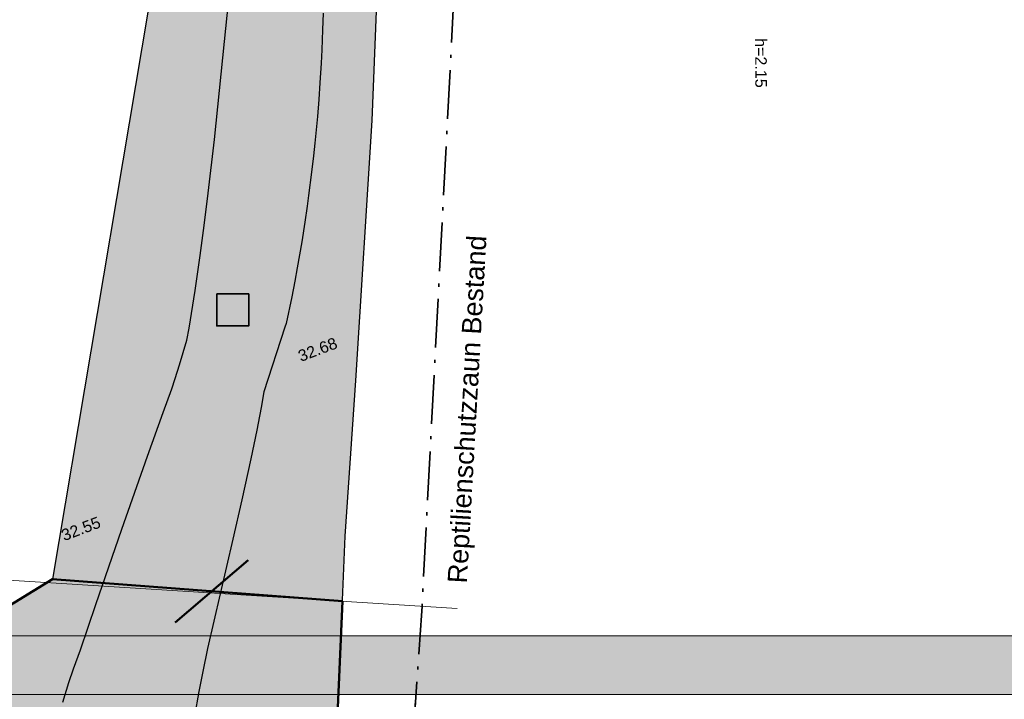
# Model space of a CAD drawing. Header units: metres. Extents: x -5203299 to 2078834, y 245743 to 5817682.
# Tile 64 of 256: x 366354 to 366385, y 5814095 to 5814116. Entities that reach past the tile are written whole.
import ezdxf

# ---------------------------------------------------------------- set-up
doc = ezdxf.new("R2010")
doc.units = ezdxf.units.M
doc.header["$LTSCALE"] = 0.5
doc.header["$PDMODE"] = 1
doc.header["$PDSIZE"] = -2
doc.linetypes.add('grob-A0TUTQFOZ9', pattern=[11, 3, -8])
doc.linetypes.add('ISO-10 Strichpunktlinie', pattern=[4.699, 3.048, -0.762, 0.127, -0.762])
for name, color, linetype, lineweight, true_color in [('01_CS-570-Pflanzung_Kunstrasen', 1, 'Continuous', 9, 0xff0000), ('30 -34 Innenwände- 4 Türen_Fenster', 7, 'Continuous', 15, 0x9955ff), ('30 -35 Decken- 1 Konstruktion-Träger- Stahlbeton', 7, 'Continuous', 13, 0x33aa00)]:
    doc.layers.add(name, color=color, linetype=linetype, lineweight=lineweight, true_color=true_color)
for name, color, linetype, lineweight in [('30 -39 Baustelle- Fläche', 7, 'Continuous', 15), ('99.02_Vermesserplan-Höhe EIF', 7, 'Continuous', 18), ('99.02_Vermesserplan-Höhe SWP', 7, 'Continuous', 18), ('99.02_Vermesserplan-Höhenpunkt Böschung', 7, 'Continuous', 18), ('99.02_Vermesserplan-Linie Zaun', 7, 'Continuous', 18), ('AutoTurn-Lastzug mit Sattelzug', 7, 'Continuous', 9), ('Bemaßung', 7, 'Continuous', 5), ('Keine', 7, 'Continuous', 9), ('LA-Sport-marks', 255, 'Continuous', 100)]:
    doc.layers.add(name, color=color, linetype=linetype, lineweight=lineweight)
doc.styles.add('Arial', font='arial.ttf')

# ---------------------------------------------------------------- blocks, each defined once
blk = doc.blocks.new('Gruppe-64')
at = {"layer": 'LA-Sport-marks', "color": 255, "lineweight": 35}
blk.add_line((366369.893, 5814155.348), (366369.893, 5814097.348), dxfattribs=at)
blk = doc.blocks.new('_25-01-10_187 KRA_CS_LP4_Außenanlagenplan (3D)')
at = {"layer": '01_CS-570-Pflanzung_Kunstrasen', "linetype": 'Continuous', "lineweight": 0}
blk.add_hatch(color=1, dxfattribs=at).paths.add_polyline_path([(366320.943, 5814095.398), (366418.843, 5814095.398), (366418.843, 5814157.298), (366320.943, 5814157.298)])
at = {"layer": '01_CS-570-Pflanzung_Kunstrasen', "lineweight": 9, "flags": 128}
blk.add_lwpolyline([(366320.943, 5814095.398), (366418.843, 5814095.398), (366418.843, 5814157.298), (366320.943, 5814157.298)], close=True, dxfattribs=at)
at = {"layer": 'LA-Sport-marks'}
blk.add_blockref('Gruppe-64', (0, 0), dxfattribs=at)
at = {"color": 255, "lineweight": 9}
blk.add_wipeout([(366324.893, 5814155.228), (366414.893, 5814155.228), (366414.893, 5814097.228), (366324.893, 5814097.228)], dxfattribs=at).dxf.layer = 'LA-Sport-marks'
at = {"layer": 'LA-Sport-marks', "lineweight": 9, "flags": 128}
blk.add_lwpolyline([(366324.893, 5814155.228), (366414.893, 5814155.228), (366414.893, 5814097.228), (366324.893, 5814097.228)], close=True, dxfattribs=at)
blk = doc.blocks.new('_23-07-06_Massenplan_TB_Weiterführende Schule (3D)')
at = {"layer": '99.02_Vermesserplan-Höhenpunkt Böschung', "color": 255, "linetype": 'Continuous', "lineweight": 5, "transparency": 33554687}
blk.add_point((-226.888, -108.365, 32.538), dxfattribs=at)
at = {"layer": '99.02_Vermesserplan-Linie Zaun', "color": 7, "linetype": 'Continuous', "lineweight": 18}
blk.add_line((-224.691, -107.63), (-246.487, -106.246), dxfattribs=at)
at = {"layer": '99.02_Vermesserplan-Höhe EIF', "color": 7, "insert": (-215.015, -91.356), "char_height": 0.36, "attachment_point": 3, "rotation": 270.2733, "line_spacing_factor": 0.251004, "style": 'Arial'}
blk.add_mtext('h=2.15', dxfattribs=at)
at = {"layer": '99.02_Vermesserplan-Höhe SWP', "color": 7, "char_height": 0.36, "rotation": 20.7002, "line_spacing_factor": 0.251004, "style": 'Arial'}
for s, insert, attachment_point in [('32.68', (-228.457, -99.314), 6), ('32.55', (-237.028, -105.359), 4)]:
    blk.add_mtext(s, dxfattribs=dict(at, insert=insert, attachment_point=attachment_point))
blk = doc.blocks.new('Gruppe-910')
at = {"layer": '30 -39 Baustelle- Fläche', "linetype": 'Continuous', "lineweight": 0, "true_color": 0xeeeeee, "transparency": 33554687}
blk.add_hatch(color=7, dxfattribs=at).paths.add_polyline_path([(-230.543, -52.477), (-231.249, -59.998), (-232.541, -78.209), (-237.332, -106.707), (-247.106, -112.705), (-253.141, -115.794), (-229.318, -122.762), (-229.348, -122.389), (-228.473, -112.112), (-228.183, -105.362), (-227.852, -100.506), (-227.341, -92.379), (-226.818, -79.231), (-225.896, -69.556), (-223.639, -64.604), (-221.397, -59.836), (-220.866, -57.274), (-220.418, -52.475)])
at = {"layer": '30 -39 Baustelle- Fläche', "color": 160, "linetype": 'Continuous', "lineweight": 25, "flags": 128}
blk.add_lwpolyline([(-230.543, -52.477), (-231.249, -59.998), (-232.541, -78.209), (-237.332, -106.707), (-247.106, -112.705), (-253.141, -115.794), (-229.318, -122.762), (-229.348, -122.389), (-228.473, -112.112), (-228.183, -105.362), (-227.852, -100.506), (-227.341, -92.379), (-226.818, -79.231), (-225.896, -69.556), (-223.639, -64.604), (-221.397, -59.836), (-220.866, -57.274), (-220.418, -52.475)], close=True, dxfattribs=at)
blk = doc.blocks.new('Gruppe-985')
at = {"layer": 'AutoTurn-Lastzug mit Sattelzug', "color": 252, "linetype": 'Continuous', "lineweight": 25, "true_color": 0x888888, "flags": 128}
for points in [[(-237.005, -110.549), (-236.813, -109.943), (-236.67, -109.517), (-236.528, -109.112), (-236.456, -108.918), (-235.972, -107.497), (-235.159, -105.149), (-234.356, -102.867), (-233.871, -101.503), (-233.603, -100.759), (-233.499, -100.445), (-233.363, -100.019), (-233.244, -99.632), (-233.13, -99.246), (-233.064, -98.868), (-232.875, -97.693), (-232.72, -96.6), (-232.594, -95.656), (-232.467, -94.653), (-232.273, -92.974), (-232.108, -91.441), (-231.952, -89.915), (-231.831, -88.692)], [(-228.877, -89.031), (-228.892, -89.547), (-228.917, -90.169), (-228.938, -90.584), (-228.975, -91.207), (-229.012, -91.725), (-229.055, -92.256), (-229.133, -93.083), (-229.176, -93.487), (-229.235, -93.996), (-229.327, -94.72), (-229.374, -95.058), (-229.446, -95.552), (-229.543, -96.17), (-229.683, -96.985), (-229.758, -97.395), (-229.853, -97.887), (-230.025, -98.719), (-230.068, -98.84), (-230.726, -100.862), (-230.811, -101.342), (-230.905, -101.839), (-230.949, -102.055), (-231.137, -102.952), (-231.417, -104.234), (-231.696, -105.461), (-232.49, -108.88), (-232.635, -109.599), (-232.755, -110.223), (-232.895, -110.995)]]:
    blk.add_lwpolyline(points, dxfattribs=at)
blk = doc.blocks.new('Gruppe-986')
at = {"layer": 'Keine', "color": 7, "transparency": 33554687}
blk.add_blockref('Gruppe-985', (0, 0), dxfattribs=at)
blk = doc.blocks.new('Gruppe-987')
at = {"layer": '30 -39 Baustelle- Fläche', "color": 92, "linetype": 'ISO-10 Strichpunktlinie', "lineweight": 35, "flags": 128}
for points in [[(0.264, -120.836), (0.264, -2.14), (-29.421, -2.14), (-36.885, 13.27), (-70.843, 13.27), (-76.668, 8.352), (-81.001, 4.441), (-85.564, -0.322), (-91.626, -6.424), (-95.064, -9.365), (-100.676, -12.345), (-103.59, -13.311), (-107.351, -14.14), (-110.111, -14.461), (-111.18, -14.524), (-114.262, -14.47), (-122.18, -14.326), (-148.019, -13.926), (-183.239, -14.245), (-201.751, -14.748), (-207.96, -15.522), (-212.989, -17.493), (-213.13, -17.585), (-214.322, -19.385), (-215.318, -24.344), (-217.376, -46.031), (-217.919, -52.696), (-218.4, -57.648), (-219.017, -60.622), (-223.452, -70.205), (-224.408, -81.274), (-225.785, -107.537)], [(-225.785, -107.537), (-225.785, -107.553), (-226.609, -119.627), (-69.449, -170.984), (-67.439, -165.613), (-41.3, -171.9), (-28.652, -171.011), (-5.884, -155.189), (0.264, -141.098), (0.264, -120.836)]]:
    blk.add_lwpolyline(points, dxfattribs=at)
at = {"layer": '30 -39 Baustelle- Fläche', "color": 171, "linetype": 'grob-A0TUTQFOZ9', "lineweight": 35, "true_color": 0x7f7fff, "flags": 128}
blk.add_lwpolyline([(-5.088, -110.836), (-5.088, -120.836), (0.264, -120.836), (0.264, -141.098), (-5.884, -155.189), (-28.652, -171.011), (-41.3, -171.9), (-67.439, -165.613), (-69.449, -170.984), (-226.609, -119.627), (-225.785, -107.553), (-225.785, -107.537)], dxfattribs=at)
at = {"layer": '30 -39 Baustelle- Fläche', "color": 92, "insert": (-224.682, -101.386), "char_height": 0.60413, "attachment_point": 2, "rotation": 86.7598, "line_spacing_factor": 0.971243, "style": 'Arial'}
blk.add_mtext('Reptilienschutzzaun Bestand', dxfattribs=at)
blk = doc.blocks.new('*U1148')
at = {"layer": '30 -39 Baustelle- Fläche', "color": 30, "linetype": 'Continuous', "lineweight": 50, "true_color": 0xff7f00, "transparency": 33554687, "flags": 128}
blk.add_lwpolyline([(-62.405, -177.181), (-63.434, -176.846), (-98.431, -165.444), (-148.321, -149.219), (-208.785, -128.777), (-229.327, -122.649), (-228.444, -111.432), (-228.271, -107.403), (-237.332, -106.707), (-247.106, -112.705), (-253.025, -115.735), (-271.856, -111.08), (-272.634, -110.302), (-272.634, -44.203), (-268.286, 0.228), (-267.364, 0.228), (-192.626, 0.228), (-192.626, 16.549), (-14.717, 16.573), (-14.717, 10.549), (6.078, 10.549), (6.078, 10.549)], dxfattribs=at)
at = {"layer": 'Keine', "color": 30, "linetype": 'Continuous', "lineweight": 50, "true_color": 0xff7f00, "transparency": 33554687}
blk.add_line((-231.221, -106.113), (-233.498, -108.065), dxfattribs=at)
blk = doc.blocks.new('_BE Phase 2 (3D)')
at = {"layer": '30 -35 Decken- 1 Konstruktion-Träger- Stahlbeton', "linetype": 'Continuous', "lineweight": 0, "true_color": 0xffff00, "transparency": 33554559}
blk.add_hatch(color=2, dxfattribs=at).paths.add_polyline_path([(-232.2, -97.8), (-231.2, -97.8), (-231.2, -98.8), (-232.2, -98.8)])
at = {"layer": '30 -35 Decken- 1 Konstruktion-Träger- Stahlbeton', "color": 2, "lineweight": 35, "true_color": 0xffff00, "transparency": 33554687, "flags": 128}
blk.add_lwpolyline([(-232.2, -97.8), (-231.2, -97.8), (-231.2, -98.8), (-232.2, -98.8)], close=True, dxfattribs=at)
at = {"layer": '30 -39 Baustelle- Fläche', "color": 7, "linetype": 'Continuous'}
for points in [[(-233.108, -107.593), (-237.677, -107.257), (-235.624, -109.636)], [(-234.355, -109.757), (-229.785, -110.094), (-231.838, -107.715)]]:
    blk.add_solid(points, dxfattribs=at)
at = {"layer": 'Bemaßung', "color": 7}
blk.add_blockref('*U1148', (0, 0), dxfattribs=at)
at = {"layer": 'Keine', "color": 7}
blk.add_blockref('Gruppe-987', (0, 0), dxfattribs=at)
at = {"layer": 'Keine', "color": 7, "transparency": 33554687}
for name in ['Gruppe-986', 'Gruppe-910']:
    blk.add_blockref(name, (0, 0), dxfattribs=at)

msp = doc.modelspace()

# ---------------------------------------------------------------- block references
at = {"layer": '30 -34 Innenwände- 4 Türen_Fenster', "color": 1}
msp.add_blockref('_25-01-10_187 KRA_CS_LP4_Außenanlagenplan (3D)', (0, 0), dxfattribs=at)

# ---------------------------------------------------------------- next in the draw order: block references
at = {"layer": 'Keine', "color": 1}
msp.add_blockref('_23-07-06_Massenplan_TB_Weiterführende Schule (3D)', (366592.803, 5814205.708), dxfattribs=at)

# ---------------------------------------------------------------- next in the draw order: block references
msp.add_blockref('_BE Phase 2 (3D)', (366592.803, 5814205.708), dxfattribs=at)

doc.saveas('drawing.dxf')
